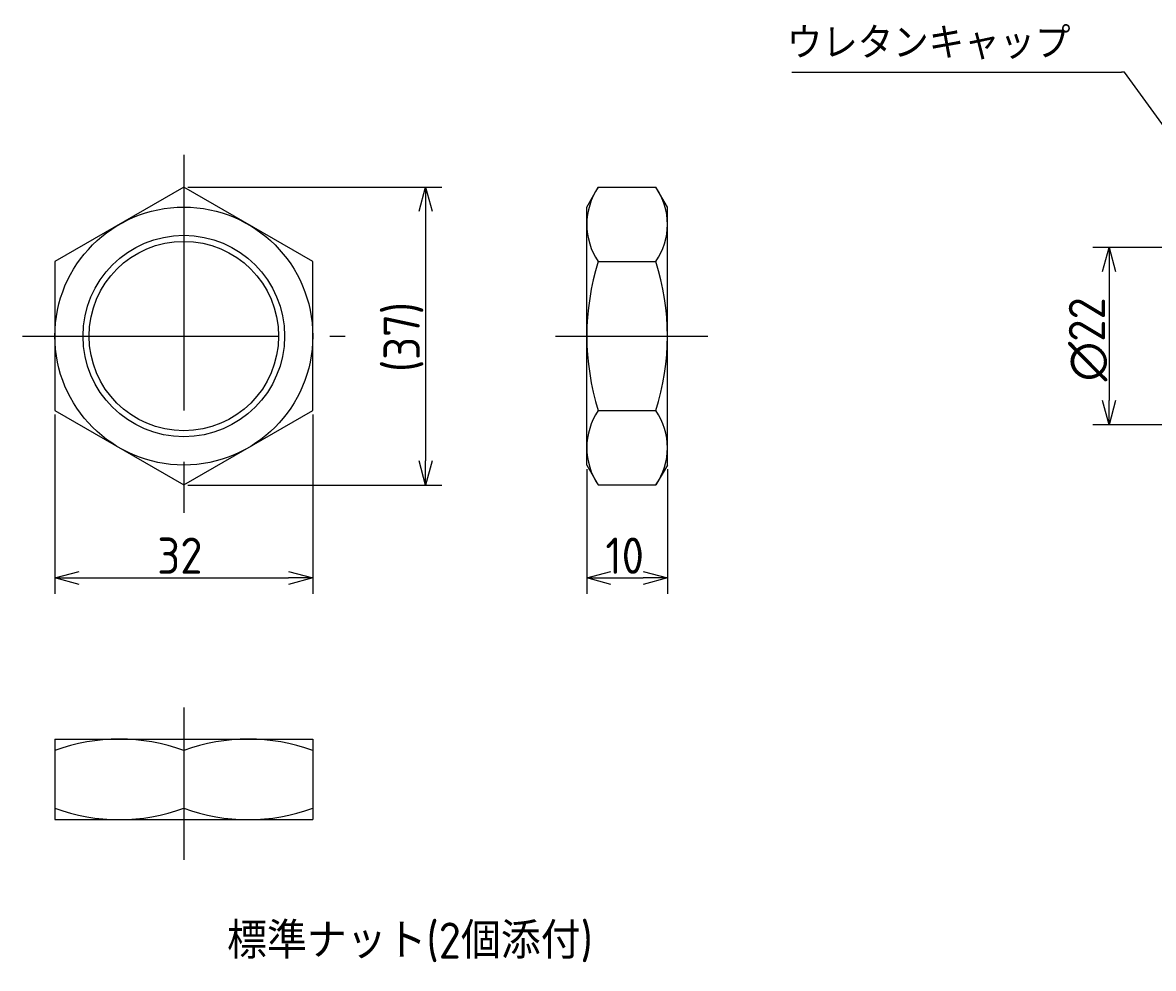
# Model space of a CAD drawing. Extents: x 40 to 378, y 107 to 224.
# Tile 1 of 4: x 40 to 180, y 107 to 224. Entities that reach past the tile are written whole.
import ezdxf

# ---------------------------------------------------------------- set-up
doc = ezdxf.new("R2010")
doc.units = 0
doc.linetypes.add('CENTER', pattern=[50.8, 31.75, -6.35, 6.35, -6.35])
doc.layers.get('0').update_dxf_attribs({"linetype": 'CONTINUOUS'})
doc.layers.get('DEFPOINTS').update_dxf_attribs({"linetype": 'CONTINUOUS'})
doc.layers.add('図形', color=7, linetype='CONTINUOUS')
doc.layers.add('寸法_文字', color=3, linetype='CONTINUOUS')
doc.layers.get('0').off()
doc.styles.add('DIMENSION', font='isocp.shx', dxfattribs={"bigfont": 'bigfont.shx'})
doc.dimstyles.get("Standard").update_dxf_attribs({"dimtxt": 0.18, "dimasz": 0.18, "dimexe": 0.18, "dimexo": 0.0625, "dimgap": 0.09, "dimtad": 0, "dimtih": 1, "dimtoh": 1, "dimzin": 0, "dimcen": 0.09, "dimazin": 3, "dimtfac": 1, "dimtofl": 0, "dimtmove": 0, "dimatfit": 3})

# ---------------------------------------------------------------- blocks, each defined once
blk = doc.blocks.new('_OPEN30')
at = {"color": 0, "linetype": 'BYBLOCK'}
for p, q in [((-1, 0.268), (0, 0)), ((0, 0), (-1, -0.268)), ((0, 0), (-1, 0))]:
    blk.add_line(p, q, dxfattribs=at)
blk = doc.blocks.new('*U4')
at = {"layer": '寸法_文字', "color": 3, "style": 'DIMENSION'}
blk.add_text('32', height=4.5, dxfattribs=at).set_placement((56.71, 155.5))
blk = doc.blocks.new('*D3')
at = {"layer": 'DEFPOINTS', "color": 0}
for p in [(44, 175.76), (76, 175.76), (76, 155)]:
    blk.add_point(p, dxfattribs=at)
at = {"layer": '寸法_文字', "color": 3}
for p, q in [((44, 175.26), (44, 153)), ((76, 175.26), (76, 153)), ((47, 155), (73, 155))]:
    blk.add_line(p, q, dxfattribs=at)
at = {"layer": '寸法_文字'}
blk.add_blockref('*U4', (0, 0), dxfattribs=at)
at = {"layer": '寸法_文字', "color": 3, "xscale": 3, "yscale": 3, "zscale": 3, "rotation": 180}
blk.add_blockref('_OPEN30', (44, 155), dxfattribs=at)
at = {"layer": '寸法_文字', "color": 3, "xscale": 3, "yscale": 3, "zscale": 3}
blk.add_blockref('_OPEN30', (76, 155), dxfattribs=at)
blk = doc.blocks.new('*U6')
at = {"layer": '寸法_文字', "color": 3, "style": 'DIMENSION'}
blk.add_text('(37)', height=4.5, rotation=90, dxfattribs=at).set_placement((89.28, 180.54))
blk = doc.blocks.new('*D5')
at = {"layer": 'DEFPOINTS', "color": 0}
for p in [(60, 203.48), (60, 166.52), (90, 166.52)]:
    blk.add_point(p, dxfattribs=at)
at = {"layer": '寸法_文字', "color": 3}
for p, q in [((60.5, 203.48), (92, 203.48)), ((90, 200.48), (90, 169.52)), ((60.5, 166.52), (92, 166.52))]:
    blk.add_line(p, q, dxfattribs=at)
at = {"layer": '寸法_文字', "color": 3, "xscale": 3, "yscale": 3, "zscale": 3}
for p, rotation in [((90, 203.48), 90), ((90, 166.52), 270)]:
    blk.add_blockref('_OPEN30', p, dxfattribs=dict(at, rotation=rotation))
at = {"layer": '寸法_文字'}
blk.add_blockref('*U6', (0, 0), dxfattribs=at)
blk = doc.blocks.new('*U8')
at = {"layer": '寸法_文字', "color": 3, "style": 'DIMENSION'}
blk.add_text('10', height=4.5, dxfattribs=at).set_placement((112.3, 155.5))
blk = doc.blocks.new('*D7')
at = {"layer": 'DEFPOINTS', "color": 0}
for p in [(110, 169), (120, 169), (120, 155)]:
    blk.add_point(p, dxfattribs=at)
at = {"layer": '寸法_文字', "color": 3}
for p, q in [((110, 168.5), (110, 153)), ((120, 168.5), (120, 153)), ((113, 155), (117, 155))]:
    blk.add_line(p, q, dxfattribs=at)
at = {"layer": '寸法_文字'}
blk.add_blockref('*U8', (0, 0), dxfattribs=at)
at = {"layer": '寸法_文字', "color": 3, "xscale": 3, "yscale": 3, "zscale": 3, "rotation": 180}
blk.add_blockref('_OPEN30', (110, 155), dxfattribs=at)
at = {"layer": '寸法_文字', "color": 3, "xscale": 3, "yscale": 3, "zscale": 3}
blk.add_blockref('_OPEN30', (120, 155), dxfattribs=at)
blk = doc.blocks.new('*U25')
at = {"layer": '寸法_文字', "style": 'DIMENSION'}
blk.add_text('標準ナット(2個添付)', height=4.5, dxfattribs=at).set_placement((65.36, 107.75))
blk = doc.blocks.new('*U10')
at = {"layer": '寸法_文字', "color": 3, "style": 'DIMENSION'}
blk.add_text('∅22', height=4.5, rotation=90, dxfattribs=at).set_placement((174.3, 179.38))
blk = doc.blocks.new('*D9')
at = {"layer": 'DEFPOINTS', "color": 0}
for p in [(189, 196), (174.8, 174), (189, 174)]:
    blk.add_point(p, dxfattribs=at)
at = {"layer": '寸法_文字', "color": 3}
for p, q in [((188.5, 196), (172.8, 196)), ((174.8, 193), (174.8, 177)), ((188.5, 174), (172.8, 174))]:
    blk.add_line(p, q, dxfattribs=at)
at = {"layer": '寸法_文字', "color": 3, "xscale": 3, "yscale": 3, "zscale": 3}
for p, rotation in [((174.8, 196), 90), ((174.8, 174), 270)]:
    blk.add_blockref('_OPEN30', p, dxfattribs=dict(at, rotation=rotation))
at = {"layer": '寸法_文字'}
blk.add_blockref('*U10', (0, 0), dxfattribs=at)

msp = doc.modelspace()

# ---------------------------------------------------------------- linework, layer by layer
at = {"layer": '図形', "color": 3, "linetype": 'CENTER'}
for p, q in [((60, 207.5), (60, 162.5)), ((40, 185), (80, 185)), ((106.103, 185), (125, 185)), ((60, 138.897), (60, 120))]:
    msp.add_line(p, q, dxfattribs=at)
at = {"layer": '図形'}
for p, q in [((60, 203.475), (44, 194.238)), ((76, 194.238), (60, 203.475)), ((110, 201), (111.429, 203.475)), ((111.429, 203.475), (118.571, 203.475)), ((120, 201), (118.571, 203.475)), ((110, 169), (110, 201)), ((120, 169), (120, 201)), ((44, 194.238), (44, 175.762)), ((76, 175.762), (76, 194.238)), ((111.429, 194.238), (118.571, 194.238)), ((44, 175.762), (60, 166.525)), ((60, 166.525), (76, 175.762)), ((111.429, 175.762), (118.571, 175.762)), ((110, 169), (111.429, 166.525)), ((120, 169), (118.571, 166.525)), ((111.429, 166.525), (118.571, 166.525)), ((44, 135), (76, 135)), ((44, 135), (44, 125)), ((76, 135), (76, 125)), ((60, 133.571), (60, 126.429)), ((44, 125), (76, 125))]:
    msp.add_line(p, q, dxfattribs=at)
for radius in [16, 11.75]:
    msp.add_circle((60, 185), radius, dxfattribs=at)
at = {"layer": '図形', "color": 3}
msp.add_circle((60, 185), 12.5, dxfattribs=at)
at = {"layer": '図形'}
for centre, radius, start, end in [((118.179, 198.856), 8.179, 145.61575, 214.38425), ((111.821, 198.856), 8.179, 325.61575, 34.38425), ((140.571, 185), 30.571, 162.41205, 197.58795), ((89.429, 185), 30.571, 342.41205, 17.58795), ((118.179, 171.144), 8.179, 145.61575, 214.38425), ((111.821, 171.144), 8.179, 325.61575, 34.38425), ((52, 111.893), 23.107, 69.74384, 110.25616), ((68, 111.893), 23.107, 69.74384, 110.25616), ((52, 148.107), 23.107, 249.74384, 290.25615), ((68, 148.107), 23.107, 249.74384, 290.25616)]:
    msp.add_arc(centre, radius, start, end, dxfattribs=at)
at = {"layer": '寸法_文字', "linetype": 'BYBLOCK'}
msp.add_line((176.703, 217.763), (176.343, 217.763), dxfattribs=at)
for points in [[(135.456, 217.763), (176.343, 217.763)], [(190.15, 199.237), (176.703, 217.763)]]:
    msp.add_lwpolyline(points, dxfattribs=at)

# ---------------------------------------------------------------- block references
at = {"layer": '寸法_文字'}
msp.add_blockref('*U25', (0, 0), dxfattribs=at)

# ---------------------------------------------------------------- texts
at = {"layer": '寸法_文字', "style": 'DIMENSION'}
msp.add_text('ウレタンキャップ', height=4, dxfattribs=at).set_placement((134.815, 219.356))

# ---------------------------------------------------------------- dimensions: what is measured, and where the dimension line sits
at = {"layer": '寸法_文字'}
dim = msp.add_linear_dim(base=(90, 166.5248), p1=(60, 203.4752), p2=(60, 166.5248), angle=90, text='(<>)', dimstyle='Standard', override={"dimdec": 1}, dxfattribs=at)
dim.commit()
dim.dimension.update_dxf_attribs({"geometry": '*D5', "text_midpoint": (90, 185.4914), "dimtype": 128})
dim = msp.add_linear_dim(base=(174.802, 174), p1=(189, 196), p2=(189, 174), angle=90, text='%%c<>', dimstyle='Standard', dxfattribs=at)
dim.commit()
dim.dimension.update_dxf_attribs({"geometry": '*D9', "text_midpoint": (174.802, 184.689), "dimtype": 128})
for base, p1, p2, picture, middle in [((76, 155), (44, 175.762), (76, 175.762), '*D3', (60, 155)), ((120, 155), (110, 169), (120, 169), '*D7', (115, 155))]:
    dim = msp.add_linear_dim(base=base, p1=p1, p2=p2, dimstyle='Standard', dxfattribs=at)
    dim.commit()
    dim.dimension.update_dxf_attribs({"geometry": picture, "text_midpoint": middle, "dimtype": 128})

doc.saveas('drawing.dxf')
